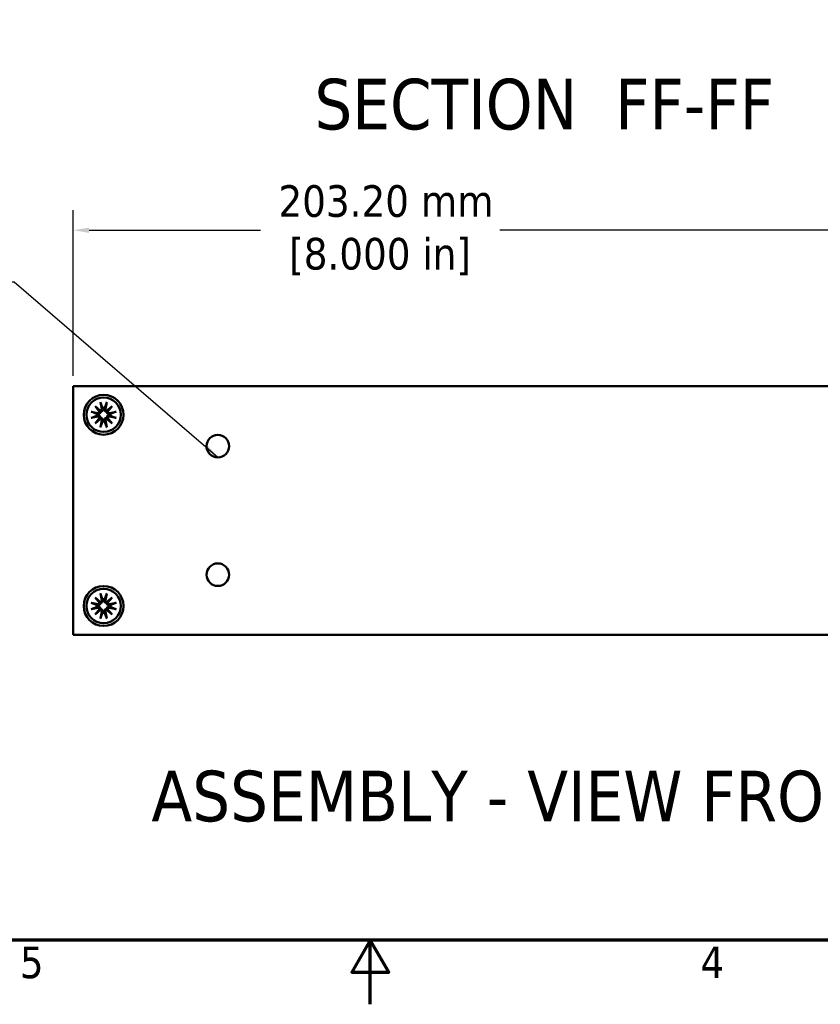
# Model space of a CAD drawing. Header units: millimetres. Extents: x 3 to 957, y 17 to 604.
# Tile 8 of 16: x 418 to 559, y 17 to 190. Entities that reach past the tile are written whole.
import ezdxf

# ---------------------------------------------------------------- set-up
doc = ezdxf.new("R2010")
doc.units = ezdxf.units.MM
doc.header["$LTSCALE"] = 1.111111
for name, color, linetype, lineweight in [('Border (ANSI)', 7, 'Continuous', 70), ('Dimension (ANSI)', 7, 'Continuous', 25), ('Symbol (ANSI)', 7, 'Continuous', 25), ('Visible (ANSI)', 7, 'Continuous', 50)]:
    doc.layers.add(name, color=color, linetype=linetype, lineweight=lineweight)
doc.styles.add('Label Text (ANSI)', font='tahoma.ttf')
doc.styles.add('Note Text (ANSI)', font='tahoma.ttf')
doc.dimstyles.new('Default - mm (ANSI)', dxfattribs={"dimscale": 1.111111, "dimtxt": 5, "dimasz": 2.5, "dimexe": 3.175, "dimexo": 1.6002, "dimgap": 0.8, "dimtad": 0, "dimtih": 1, "dimtoh": 1, "dimrnd": 1e-08, "dimzin": 0, "dimdsep": 46, "dimtxsty": 'Note Text (ANSI)', "dimcen": 0.09, "dimdle": 10, "dimclrd": 256, "dimclre": 256, "dimclrt": 256, "dimadec": 1, "dimazin": 0, "dimtfac": 0.6096, "dimtofl": 0, "dimtmove": 0, "dimatfit": 3, "dimfxl": 1, "dimtolj": 1, "dimtzin": 0, "dimlwd": -1, "dimlwe": -1, "dimarcsym": 0})
doc.dimstyles.new('Default - mm (ANSI)$7', dxfattribs={"dimscale": 1.111111, "dimtxt": 5, "dimasz": 2.5, "dimexe": 3.175, "dimexo": 1.6002, "dimgap": 0.8, "dimtad": 0, "dimtih": 1, "dimtoh": 1, "dimrnd": 1e-08, "dimzin": 0, "dimdsep": 46, "dimtxsty": 'Note Text (ANSI)', "dimcen": 0.09, "dimdle": 10, "dimclrd": 256, "dimclre": 256, "dimclrt": 256, "dimadec": 1, "dimazin": 0, "dimtfac": 0.6096, "dimtofl": 0, "dimtmove": 0, "dimatfit": 3, "dimfxl": 1, "dimtolj": 1, "dimtzin": 0, "dimlwd": -1, "dimlwe": -1, "dimarcsym": 0})

# ---------------------------------------------------------------- blocks, each defined once
blk = doc.blocks.new('Borders Default Border')
at = {"layer": 'Border (ANSI)', "flags": 128}
for points in [[(12.7, 25.4), (12.7, 533.4), (850.9, 533.4), (850.9, 25.4), (12.7, 25.4)], [(431.8, 15.24), (431.8, 25.4), (428.87, 20.32), (434.73, 20.32), (431.8, 25.4)]]:
    blk.add_lwpolyline(points, dxfattribs=at)
at = {"layer": 'Border (ANSI)', "char_height": 5, "attachment_point": 7, "style": 'Note Text (ANSI)'}
for s, insert in [('5', (376.36, 19.28)), ('4', (484.03, 19.38))]:
    blk.add_mtext(s, dxfattribs=dict(at, insert=insert))
blk = doc.blocks.new('*D13')
at = {"layer": 'Defpoints', "color": 0, "transparency": 16777216}
for p in [(630.77, 152.97), (427.57, 125.58), (630.77, 125.58)]:
    blk.add_point(p, dxfattribs=at)
at = {"layer": 'Dimension (ANSI)', "transparency": 16777216}
for p, q in [((427.57, 127.35), (427.57, 156.49)), ((630.77, 127.35), (630.77, 156.49)), ((430.34, 152.97), (460.45, 152.97)), ((627.99, 152.97), (502.53, 152.97))]:
    blk.add_line(p, q, dxfattribs=at)
for points in [[(430.34, 153.43), (430.34, 152.5), (427.57, 152.97)], [(627.99, 153.43), (627.99, 152.5), (630.77, 152.97)]]:
    blk.add_solid(points, dxfattribs=at)
at = {"layer": 'Dimension (ANSI)', "transparency": 16777216, "insert": (481.49, 152.97), "char_height": 5.5556, "attachment_point": 5, "style": 'Note Text (ANSI)'}
blk.add_mtext('\\A1; 203.20 mm\\P[8.000 in]', dxfattribs=at)

msp = doc.modelspace()

# ---------------------------------------------------------------- linework, layer by layer
at = {"layer": 'Visible (ANSI)'}
for p, q in [((630.7655, 125.5768), (427.5655, 125.5768)), ((427.5655, 125.5768), (427.5655, 81.8888)), ((431.3908, 122.0435), (432.3708, 121.2326)), ((431.3908, 122.0435), (432.1938, 121.2405)), ((432.2017, 121.0635), (431.3908, 122.0435)), ((432.3535, 122.7305), (432.5883, 121.5553)), ((433.4455, 122.7305), (433.2106, 121.5553)), ((433.4282, 121.2326), (434.4082, 122.0435)), ((434.4082, 122.0435), (433.5973, 121.0635)), ((434.4082, 122.0435), (433.6052, 121.2405)), ((430.7039, 121.0808), (431.8791, 120.846)), ((430.7039, 119.9889), (431.8791, 120.2237)), ((431.3908, 119.0262), (432.2017, 120.0062)), ((432.3708, 119.8371), (431.3908, 119.0262)), ((431.3908, 119.0262), (432.1938, 119.8292)), ((432.3535, 118.3392), (432.5883, 119.5144)), ((433.4455, 118.3392), (433.2106, 119.5144)), ((434.4082, 119.0262), (433.4282, 119.8371)), ((433.5973, 120.0062), (434.4082, 119.0262)), ((434.4082, 119.0262), (433.6052, 119.8292)), ((435.0951, 121.0808), (433.9199, 120.846)), ((435.0951, 119.9889), (433.9199, 120.2237)), ((431.3908, 88.4395), (432.3708, 87.6286)), ((431.3908, 88.4395), (432.1938, 87.6365)), ((432.2017, 87.4595), (431.3908, 88.4395)), ((432.3535, 89.1265), (432.5883, 87.9513)), ((433.4455, 89.1265), (433.2106, 87.9513)), ((433.4282, 87.6286), (434.4082, 88.4395)), ((434.4082, 88.4395), (433.5973, 87.4595)), ((434.4082, 88.4395), (433.6052, 87.6365)), ((430.7039, 87.4768), (431.8791, 87.242)), ((430.7039, 86.3849), (431.8791, 86.6197)), ((435.0951, 87.4768), (433.9199, 87.242)), ((435.0951, 86.3849), (433.9199, 86.6197)), ((431.3908, 85.4222), (432.2017, 86.4022)), ((432.3708, 86.2331), (431.3908, 85.4222)), ((431.3908, 85.4222), (432.1938, 86.2252)), ((432.3535, 84.7352), (432.5883, 85.9104)), ((433.4455, 84.7352), (433.2106, 85.9104)), ((434.4082, 85.4222), (433.4282, 86.2331)), ((433.5973, 86.4022), (434.4082, 85.4222)), ((434.4082, 85.4222), (433.6052, 86.2252)), ((630.7655, 81.8888), (427.5655, 81.8888))]:
    msp.add_line(p, q, dxfattribs=at)
for centre, radius in [((432.8995, 120.5348), 3.5), ((432.8995, 120.5348), 3.0226), ((452.9655, 115.0328), 1.981), ((452.9655, 92.4328), 1.981), ((432.8995, 86.9308), 3.5), ((432.8995, 86.9308), 3.0226)]:
    msp.add_circle(centre, radius, dxfattribs=at)
for centre, radius, start, end in [((432.3199, 121.5016), 0.2738, 280.723739, 11.300246), ((432.8995, 120.5348), 1.2145, 81.347922, 98.652078), ((433.4791, 121.5016), 0.2738, 168.699754, 259.276261), ((432.8995, 120.5348), 1.2145, 171.347922, 188.652078), ((431.9327, 121.1144), 0.2738, 258.699754, 349.276261), ((431.9327, 119.9552), 0.2738, 10.723739, 101.300246), ((432.3199, 119.5681), 0.2738, 348.699754, 79.276261), ((433.4791, 119.5681), 0.2738, 100.723739, 191.300246), ((433.8663, 121.1144), 0.2738, 190.723739, 281.300246), ((433.8663, 119.9552), 0.2738, 78.699754, 169.276261), ((432.8995, 120.5348), 1.2145, 351.347922, 8.652078), ((432.8995, 120.5348), 1.2145, 261.347922, 278.652078), ((432.8995, 86.9308), 1.2145, 171.347922, 188.652078), ((431.9327, 87.5104), 0.2738, 258.699754, 349.276261), ((431.9327, 86.3512), 0.2738, 10.723739, 101.300246), ((432.3199, 87.8976), 0.2738, 280.723739, 11.300246), ((432.8995, 86.9308), 1.2145, 81.347922, 98.652078), ((433.4791, 87.8976), 0.2738, 168.699754, 259.276261), ((433.8663, 87.5104), 0.2738, 190.723739, 281.300246), ((433.8663, 86.3512), 0.2738, 78.699754, 169.276261), ((432.8995, 86.9308), 1.2145, 351.347922, 8.652078), ((432.3199, 85.9641), 0.2738, 348.699754, 79.276261), ((432.8995, 86.9308), 1.2145, 261.347922, 278.652078), ((433.4791, 85.9641), 0.2738, 100.723739, 191.300246)]:
    msp.add_arc(centre, radius, start, end, dxfattribs=at)
for centre, major_axis, start_param, end_param in [((432.2954, 121.4721), (0.1613, 0.195), 3.42243456, 4.14316359), ((431.9623, 121.1389), (0.195, 0.1613), 5.28161437, 6.0023434), ((433.5036, 121.4721), (0.1613, -0.195), 5.28161437, 6.0023434), ((433.8367, 121.1389), (0.195, -0.1613), 3.42243456, 4.14316359), ((431.9623, 119.9308), (-0.195, 0.1613), 3.42243456, 4.14316359), ((432.2954, 119.5976), (-0.1613, 0.195), 5.28161437, 6.0023434), ((433.5036, 119.5976), (-0.1613, -0.195), 3.42243456, 4.14316359), ((433.8367, 119.9308), (-0.195, -0.1613), 5.28161437, 6.0023434), ((432.2954, 87.8681), (0.1613, 0.195), 3.42243456, 4.14316359), ((431.9623, 87.5349), (0.195, 0.1613), 5.28161437, 6.0023434), ((433.5036, 87.8681), (0.1613, -0.195), 5.28161437, 6.0023434), ((433.8367, 87.5349), (0.195, -0.1613), 3.42243456, 4.14316359), ((431.9623, 86.3268), (-0.195, 0.1613), 3.42243456, 4.14316359), ((432.2954, 85.9936), (-0.1613, 0.195), 5.28161437, 6.0023434), ((433.5036, 85.9936), (-0.1613, -0.195), 3.42243456, 4.14316359), ((433.8367, 86.3268), (-0.195, -0.1613), 5.28161437, 6.0023434)]:
    msp.add_ellipse(centre, major_axis=major_axis, ratio=0.98845192, start_param=start_param, end_param=end_param, dxfattribs=at)
for points, knots in [([(432.1938, 121.2405), (432.1972, 121.2371), (432.2003, 121.234), (432.2362, 121.1982), (432.261, 121.1733), (432.3211, 121.1133), (432.3539, 121.0805), (432.3857, 121.0486)], [-3.392840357, -3.392840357, -3.392840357, -3.392840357, -3.387612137, -3.387612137, -3.326932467, -3.326932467, -3.204043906, -3.204043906, -3.204043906, -3.204043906]), ([(432.3999, 122.5499), (432.3963, 122.5592), (432.3917, 122.573), (432.3825, 122.6047), (432.376, 122.6295), (432.365, 122.6757), (432.3585, 122.7053), (432.3535, 122.7305)], [0.0709778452, 0.0709778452, 0.0709778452, 0.0709778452, 0.0772941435, 0.0772941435, 0.0849994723, 0.0849994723, 0.0927103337, 0.0927103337, 0.0927103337, 0.0927103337]), ([(432.7534, 121.5882), (432.7573, 121.5725), (432.7603, 121.5567), (432.768, 121.5001), (432.768, 121.4548), (432.7536, 121.3657), (432.7392, 121.3218), (432.7032, 121.25), (432.6804, 121.2156), (432.6243, 121.1542), (432.5909, 121.1272), (432.5225, 121.0861), (432.4829, 121.0694), (432.4236, 121.0543), (432.4045, 121.0508), (432.3857, 121.0486)], [0.1735810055, 0.1735810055, 0.1735810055, 0.1735810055, 0.1789571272, 0.1789571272, 0.1929963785, 0.1929963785, 0.2070356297, 0.2070356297, 0.2190106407, 0.2190106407, 0.2309856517, 0.2309856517, 0.2429606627, 0.2429606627, 0.2485946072, 0.2485946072, 0.2485946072, 0.2485946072]), ([(433.4133, 121.0486), (433.3945, 121.0508), (433.3754, 121.0543), (433.3161, 121.0694), (433.2765, 121.0861), (433.2081, 121.1272), (433.1747, 121.1542), (433.1186, 121.2156), (433.0958, 121.25), (433.0598, 121.3218), (433.0454, 121.3657), (433.031, 121.4548), (433.031, 121.5001), (433.0366, 121.541), (433.0387, 121.5567), (433.0417, 121.5725), (433.0456, 121.5882)], [-0.06963748, -0.06963748, -0.06963748, -0.06963748, -0.0640035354, -0.0640035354, -0.0520285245, -0.0520285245, -0.0400535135, -0.0400535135, -0.0280785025, -0.0280785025, -0.0140392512, -0.0140392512, 0, 0, 0, 0.0053761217, 0.0053761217, 0.0053761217, 0.0053761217]), ([(433.4455, 122.7305), (433.4404, 122.7053), (433.434, 122.6757), (433.423, 122.6295), (433.4165, 122.6047), (433.4072, 122.573), (433.4027, 122.5592), (433.3991, 122.5499)], [0.0309540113, 0.0309540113, 0.0309540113, 0.0309540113, 0.0386648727, 0.0386648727, 0.0463702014, 0.0463702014, 0.0526864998, 0.0526864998, 0.0526864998, 0.0526864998]), ([(433.6052, 121.2405), (433.6018, 121.2371), (433.5987, 121.234), (433.5628, 121.1982), (433.538, 121.1733), (433.4779, 121.1133), (433.4451, 121.0805), (433.4133, 121.0486)], [-3.392840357, -3.392840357, -3.392840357, -3.392840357, -3.387612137, -3.387612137, -3.326932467, -3.326932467, -3.204043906, -3.204043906, -3.204043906, -3.204043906]), ([(430.7039, 121.0808), (430.7291, 121.0758), (430.7586, 121.0693), (430.8048, 121.0584), (430.8296, 121.0519), (430.8614, 121.0426), (430.8751, 121.0381), (430.8844, 121.0345)], [0.0309540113, 0.0309540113, 0.0309540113, 0.0309540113, 0.0386648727, 0.0386648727, 0.0463702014, 0.0463702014, 0.0526864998, 0.0526864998, 0.0526864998, 0.0526864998]), ([(430.8844, 120.0352), (430.8751, 120.0316), (430.8614, 120.0271), (430.8296, 120.0178), (430.8048, 120.0113), (430.7586, 120.0003), (430.7291, 119.9939), (430.7039, 119.9889)], [0.0709778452, 0.0709778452, 0.0709778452, 0.0709778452, 0.0772941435, 0.0772941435, 0.0849994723, 0.0849994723, 0.0927103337, 0.0927103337, 0.0927103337, 0.0927103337]), ([(432.3857, 121.0486), (432.3835, 121.0298), (432.3801, 121.0107), (432.3649, 120.9514), (432.3482, 120.9119), (432.3072, 120.8434), (432.2802, 120.81), (432.2188, 120.7539), (432.1844, 120.7311), (432.1126, 120.6951), (432.0687, 120.6807), (431.9795, 120.6663), (431.9342, 120.6663), (431.8933, 120.6719), (431.8776, 120.674), (431.8618, 120.677), (431.8461, 120.6809)], [-0.06963748, -0.06963748, -0.06963748, -0.06963748, -0.0640035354, -0.0640035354, -0.0520285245, -0.0520285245, -0.0400535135, -0.0400535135, -0.0280785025, -0.0280785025, -0.0140392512, -0.0140392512, 0, 0, 0, 0.0053761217, 0.0053761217, 0.0053761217, 0.0053761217]), ([(431.8461, 120.3887), (431.8618, 120.3926), (431.8776, 120.3956), (431.9342, 120.4034), (431.9795, 120.4034), (432.0687, 120.389), (432.1126, 120.3746), (432.1844, 120.3386), (432.2188, 120.3157), (432.2802, 120.2597), (432.3072, 120.2263), (432.3482, 120.1578), (432.3649, 120.1182), (432.3801, 120.059), (432.3835, 120.0398), (432.3857, 120.0211)], [0.1735810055, 0.1735810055, 0.1735810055, 0.1735810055, 0.1789571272, 0.1789571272, 0.1929963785, 0.1929963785, 0.2070356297, 0.2070356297, 0.2190106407, 0.2190106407, 0.2309856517, 0.2309856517, 0.2429606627, 0.2429606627, 0.2485946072, 0.2485946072, 0.2485946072, 0.2485946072]), ([(432.1938, 119.8292), (432.1972, 119.8326), (432.2003, 119.8357), (432.2362, 119.8715), (432.261, 119.8963), (432.3211, 119.9564), (432.3539, 119.9892), (432.3857, 120.0211)], [-3.392840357, -3.392840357, -3.392840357, -3.392840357, -3.387612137, -3.387612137, -3.326932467, -3.326932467, -3.204043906, -3.204043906, -3.204043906, -3.204043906]), ([(432.3857, 120.0211), (432.4045, 120.0189), (432.4236, 120.0154), (432.4829, 120.0003), (432.5225, 119.9836), (432.5909, 119.9425), (432.6243, 119.9155), (432.6804, 119.8541), (432.7032, 119.8197), (432.7392, 119.7479), (432.7536, 119.704), (432.768, 119.6149), (432.768, 119.5696), (432.7624, 119.5286), (432.7603, 119.513), (432.7573, 119.4972), (432.7534, 119.4814)], [-0.06963748, -0.06963748, -0.06963748, -0.06963748, -0.0640035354, -0.0640035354, -0.0520285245, -0.0520285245, -0.0400535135, -0.0400535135, -0.0280785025, -0.0280785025, -0.0140392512, -0.0140392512, 0, 0, 0, 0.0053761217, 0.0053761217, 0.0053761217, 0.0053761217]), ([(433.0456, 119.4814), (433.0417, 119.4972), (433.0387, 119.513), (433.031, 119.5696), (433.031, 119.6149), (433.0454, 119.704), (433.0598, 119.7479), (433.0958, 119.8197), (433.1186, 119.8541), (433.1747, 119.9155), (433.2081, 119.9425), (433.2765, 119.9836), (433.3161, 120.0003), (433.3754, 120.0154), (433.3945, 120.0189), (433.4133, 120.0211)], [0.1735810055, 0.1735810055, 0.1735810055, 0.1735810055, 0.1789571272, 0.1789571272, 0.1929963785, 0.1929963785, 0.2070356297, 0.2070356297, 0.2190106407, 0.2190106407, 0.2309856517, 0.2309856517, 0.2429606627, 0.2429606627, 0.2485946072, 0.2485946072, 0.2485946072, 0.2485946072]), ([(433.9529, 120.6809), (433.9372, 120.677), (433.9214, 120.674), (433.8647, 120.6663), (433.8195, 120.6663), (433.7303, 120.6807), (433.6864, 120.6951), (433.6146, 120.7311), (433.5802, 120.7539), (433.5188, 120.81), (433.4918, 120.8434), (433.4508, 120.9119), (433.434, 120.9514), (433.4189, 121.0107), (433.4155, 121.0298), (433.4133, 121.0486)], [0.1735810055, 0.1735810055, 0.1735810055, 0.1735810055, 0.1789571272, 0.1789571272, 0.1929963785, 0.1929963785, 0.2070356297, 0.2070356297, 0.2190106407, 0.2190106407, 0.2309856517, 0.2309856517, 0.2429606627, 0.2429606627, 0.2485946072, 0.2485946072, 0.2485946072, 0.2485946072]), ([(433.4133, 120.0211), (433.4155, 120.0398), (433.4189, 120.059), (433.434, 120.1182), (433.4508, 120.1578), (433.4918, 120.2263), (433.5188, 120.2597), (433.5802, 120.3157), (433.6146, 120.3386), (433.6864, 120.3746), (433.7303, 120.389), (433.8195, 120.4034), (433.8647, 120.4034), (433.9057, 120.3978), (433.9214, 120.3956), (433.9372, 120.3926), (433.9529, 120.3887)], [-0.06963748, -0.06963748, -0.06963748, -0.06963748, -0.0640035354, -0.0640035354, -0.0520285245, -0.0520285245, -0.0400535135, -0.0400535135, -0.0280785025, -0.0280785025, -0.0140392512, -0.0140392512, 0, 0, 0, 0.0053761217, 0.0053761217, 0.0053761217, 0.0053761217]), ([(433.6052, 119.8292), (433.6018, 119.8326), (433.5987, 119.8357), (433.5628, 119.8715), (433.538, 119.8963), (433.4779, 119.9564), (433.4451, 119.9892), (433.4133, 120.0211)], [-3.392840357, -3.392840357, -3.392840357, -3.392840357, -3.387612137, -3.387612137, -3.326932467, -3.326932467, -3.204043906, -3.204043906, -3.204043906, -3.204043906]), ([(434.9146, 121.0345), (434.9239, 121.0381), (434.9376, 121.0426), (434.9694, 121.0519), (434.9942, 121.0584), (435.0404, 121.0693), (435.0699, 121.0758), (435.0951, 121.0808)], [0.0709778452, 0.0709778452, 0.0709778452, 0.0709778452, 0.0772941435, 0.0772941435, 0.0849994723, 0.0849994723, 0.0927103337, 0.0927103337, 0.0927103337, 0.0927103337]), ([(435.0951, 119.9889), (435.0699, 119.9939), (435.0404, 120.0003), (434.9942, 120.0113), (434.9694, 120.0178), (434.9376, 120.0271), (434.9239, 120.0316), (434.9146, 120.0352)], [0.0309540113, 0.0309540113, 0.0309540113, 0.0309540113, 0.0386648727, 0.0386648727, 0.0463702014, 0.0463702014, 0.0526864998, 0.0526864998, 0.0526864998, 0.0526864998]), ([(432.3535, 118.3392), (432.3585, 118.3644), (432.365, 118.394), (432.376, 118.4402), (432.3825, 118.465), (432.3917, 118.4967), (432.3963, 118.5105), (432.3999, 118.5198)], [0.0309540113, 0.0309540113, 0.0309540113, 0.0309540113, 0.0386648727, 0.0386648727, 0.0463702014, 0.0463702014, 0.0526864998, 0.0526864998, 0.0526864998, 0.0526864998]), ([(433.3991, 118.5198), (433.4027, 118.5105), (433.4072, 118.4967), (433.4165, 118.465), (433.423, 118.4402), (433.434, 118.394), (433.4404, 118.3644), (433.4455, 118.3392)], [0.0709778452, 0.0709778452, 0.0709778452, 0.0709778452, 0.0772941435, 0.0772941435, 0.0849994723, 0.0849994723, 0.0927103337, 0.0927103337, 0.0927103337, 0.0927103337]), ([(432.3999, 88.9459), (432.3963, 88.9552), (432.3917, 88.969), (432.3825, 89.0007), (432.376, 89.0255), (432.365, 89.0717), (432.3585, 89.1013), (432.3535, 89.1265)], [0.0709778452, 0.0709778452, 0.0709778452, 0.0709778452, 0.0772941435, 0.0772941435, 0.0849994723, 0.0849994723, 0.0927103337, 0.0927103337, 0.0927103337, 0.0927103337]), ([(433.4455, 89.1265), (433.4404, 89.1013), (433.434, 89.0717), (433.423, 89.0255), (433.4165, 89.0007), (433.4072, 88.969), (433.4027, 88.9552), (433.3991, 88.9459)], [0.0309540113, 0.0309540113, 0.0309540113, 0.0309540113, 0.0386648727, 0.0386648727, 0.0463702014, 0.0463702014, 0.0526864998, 0.0526864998, 0.0526864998, 0.0526864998]), ([(430.7039, 87.4768), (430.7291, 87.4718), (430.7586, 87.4653), (430.8048, 87.4544), (430.8296, 87.4479), (430.8614, 87.4386), (430.8751, 87.4341), (430.8844, 87.4305)], [0.0309540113, 0.0309540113, 0.0309540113, 0.0309540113, 0.0386648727, 0.0386648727, 0.0463702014, 0.0463702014, 0.0526864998, 0.0526864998, 0.0526864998, 0.0526864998]), ([(432.3857, 87.4446), (432.3835, 87.4258), (432.3801, 87.4067), (432.3649, 87.3474), (432.3482, 87.3079), (432.3072, 87.2394), (432.2802, 87.206), (432.2188, 87.1499), (432.1844, 87.1271), (432.1126, 87.0911), (432.0687, 87.0767), (431.9795, 87.0623), (431.9342, 87.0623), (431.8933, 87.0679), (431.8776, 87.07), (431.8618, 87.073), (431.8461, 87.0769)], [-0.06963748, -0.06963748, -0.06963748, -0.06963748, -0.0640035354, -0.0640035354, -0.0520285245, -0.0520285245, -0.0400535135, -0.0400535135, -0.0280785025, -0.0280785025, -0.0140392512, -0.0140392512, 0, 0, 0, 0.0053761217, 0.0053761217, 0.0053761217, 0.0053761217]), ([(431.8461, 86.7847), (431.8618, 86.7886), (431.8776, 86.7916), (431.9342, 86.7994), (431.9795, 86.7994), (432.0687, 86.785), (432.1126, 86.7706), (432.1844, 86.7346), (432.2188, 86.7117), (432.2802, 86.6557), (432.3072, 86.6223), (432.3482, 86.5538), (432.3649, 86.5142), (432.3801, 86.455), (432.3835, 86.4358), (432.3857, 86.4171)], [0.1735810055, 0.1735810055, 0.1735810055, 0.1735810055, 0.1789571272, 0.1789571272, 0.1929963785, 0.1929963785, 0.2070356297, 0.2070356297, 0.2190106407, 0.2190106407, 0.2309856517, 0.2309856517, 0.2429606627, 0.2429606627, 0.2485946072, 0.2485946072, 0.2485946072, 0.2485946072]), ([(432.1938, 87.6365), (432.1972, 87.6331), (432.2003, 87.63), (432.2362, 87.5942), (432.261, 87.5693), (432.3211, 87.5093), (432.3539, 87.4765), (432.3857, 87.4446)], [-3.392840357, -3.392840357, -3.392840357, -3.392840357, -3.387612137, -3.387612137, -3.326932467, -3.326932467, -3.204043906, -3.204043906, -3.204043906, -3.204043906]), ([(432.7534, 87.9842), (432.7573, 87.9685), (432.7603, 87.9527), (432.768, 87.8961), (432.768, 87.8508), (432.7536, 87.7617), (432.7392, 87.7178), (432.7032, 87.646), (432.6804, 87.6116), (432.6243, 87.5502), (432.5909, 87.5232), (432.5225, 87.4821), (432.4829, 87.4654), (432.4236, 87.4503), (432.4045, 87.4468), (432.3857, 87.4446)], [0.1735810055, 0.1735810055, 0.1735810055, 0.1735810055, 0.1789571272, 0.1789571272, 0.1929963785, 0.1929963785, 0.2070356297, 0.2070356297, 0.2190106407, 0.2190106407, 0.2309856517, 0.2309856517, 0.2429606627, 0.2429606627, 0.2485946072, 0.2485946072, 0.2485946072, 0.2485946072]), ([(433.4133, 87.4446), (433.3945, 87.4468), (433.3754, 87.4503), (433.3161, 87.4654), (433.2765, 87.4821), (433.2081, 87.5232), (433.1747, 87.5502), (433.1186, 87.6116), (433.0958, 87.646), (433.0598, 87.7178), (433.0454, 87.7617), (433.031, 87.8508), (433.031, 87.8961), (433.0366, 87.937), (433.0387, 87.9527), (433.0417, 87.9685), (433.0456, 87.9842)], [-0.06963748, -0.06963748, -0.06963748, -0.06963748, -0.0640035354, -0.0640035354, -0.0520285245, -0.0520285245, -0.0400535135, -0.0400535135, -0.0280785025, -0.0280785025, -0.0140392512, -0.0140392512, 0, 0, 0, 0.0053761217, 0.0053761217, 0.0053761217, 0.0053761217]), ([(433.6052, 87.6365), (433.6018, 87.6331), (433.5987, 87.63), (433.5628, 87.5942), (433.538, 87.5693), (433.4779, 87.5093), (433.4451, 87.4765), (433.4133, 87.4446)], [-3.392840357, -3.392840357, -3.392840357, -3.392840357, -3.387612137, -3.387612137, -3.326932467, -3.326932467, -3.204043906, -3.204043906, -3.204043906, -3.204043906]), ([(433.9529, 87.0769), (433.9372, 87.073), (433.9214, 87.07), (433.8647, 87.0623), (433.8195, 87.0623), (433.7303, 87.0767), (433.6864, 87.0911), (433.6146, 87.1271), (433.5802, 87.1499), (433.5188, 87.206), (433.4918, 87.2394), (433.4508, 87.3079), (433.434, 87.3474), (433.4189, 87.4067), (433.4155, 87.4258), (433.4133, 87.4446)], [0.1735810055, 0.1735810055, 0.1735810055, 0.1735810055, 0.1789571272, 0.1789571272, 0.1929963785, 0.1929963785, 0.2070356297, 0.2070356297, 0.2190106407, 0.2190106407, 0.2309856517, 0.2309856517, 0.2429606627, 0.2429606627, 0.2485946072, 0.2485946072, 0.2485946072, 0.2485946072]), ([(433.4133, 86.4171), (433.4155, 86.4358), (433.4189, 86.455), (433.434, 86.5142), (433.4508, 86.5538), (433.4918, 86.6223), (433.5188, 86.6557), (433.5802, 86.7117), (433.6146, 86.7346), (433.6864, 86.7706), (433.7303, 86.785), (433.8195, 86.7994), (433.8647, 86.7994), (433.9057, 86.7938), (433.9214, 86.7916), (433.9372, 86.7886), (433.9529, 86.7847)], [-0.06963748, -0.06963748, -0.06963748, -0.06963748, -0.0640035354, -0.0640035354, -0.0520285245, -0.0520285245, -0.0400535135, -0.0400535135, -0.0280785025, -0.0280785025, -0.0140392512, -0.0140392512, 0, 0, 0, 0.0053761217, 0.0053761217, 0.0053761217, 0.0053761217]), ([(434.9146, 87.4305), (434.9239, 87.4341), (434.9376, 87.4386), (434.9694, 87.4479), (434.9942, 87.4544), (435.0404, 87.4653), (435.0699, 87.4718), (435.0951, 87.4768)], [0.0709778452, 0.0709778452, 0.0709778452, 0.0709778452, 0.0772941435, 0.0772941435, 0.0849994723, 0.0849994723, 0.0927103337, 0.0927103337, 0.0927103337, 0.0927103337]), ([(430.8844, 86.4312), (430.8751, 86.4276), (430.8614, 86.4231), (430.8296, 86.4138), (430.8048, 86.4073), (430.7586, 86.3963), (430.7291, 86.3899), (430.7039, 86.3849)], [0.0709778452, 0.0709778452, 0.0709778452, 0.0709778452, 0.0772941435, 0.0772941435, 0.0849994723, 0.0849994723, 0.0927103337, 0.0927103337, 0.0927103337, 0.0927103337]), ([(432.1938, 86.2252), (432.1972, 86.2286), (432.2003, 86.2317), (432.2362, 86.2675), (432.261, 86.2923), (432.3211, 86.3524), (432.3539, 86.3852), (432.3857, 86.4171)], [-3.392840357, -3.392840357, -3.392840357, -3.392840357, -3.387612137, -3.387612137, -3.326932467, -3.326932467, -3.204043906, -3.204043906, -3.204043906, -3.204043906]), ([(432.3535, 84.7352), (432.3585, 84.7604), (432.365, 84.79), (432.376, 84.8362), (432.3825, 84.861), (432.3917, 84.8927), (432.3963, 84.9065), (432.3999, 84.9158)], [0.0309540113, 0.0309540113, 0.0309540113, 0.0309540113, 0.0386648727, 0.0386648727, 0.0463702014, 0.0463702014, 0.0526864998, 0.0526864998, 0.0526864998, 0.0526864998]), ([(432.3857, 86.4171), (432.4045, 86.4149), (432.4236, 86.4114), (432.4829, 86.3963), (432.5225, 86.3796), (432.5909, 86.3385), (432.6243, 86.3115), (432.6804, 86.2501), (432.7032, 86.2157), (432.7392, 86.1439), (432.7536, 86.1), (432.768, 86.0109), (432.768, 85.9656), (432.7624, 85.9246), (432.7603, 85.909), (432.7573, 85.8932), (432.7534, 85.8774)], [-0.06963748, -0.06963748, -0.06963748, -0.06963748, -0.0640035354, -0.0640035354, -0.0520285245, -0.0520285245, -0.0400535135, -0.0400535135, -0.0280785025, -0.0280785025, -0.0140392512, -0.0140392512, 0, 0, 0, 0.0053761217, 0.0053761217, 0.0053761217, 0.0053761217]), ([(433.0456, 85.8774), (433.0417, 85.8932), (433.0387, 85.909), (433.031, 85.9656), (433.031, 86.0109), (433.0454, 86.1), (433.0598, 86.1439), (433.0958, 86.2157), (433.1186, 86.2501), (433.1747, 86.3115), (433.2081, 86.3385), (433.2765, 86.3796), (433.3161, 86.3963), (433.3754, 86.4114), (433.3945, 86.4149), (433.4133, 86.4171)], [0.1735810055, 0.1735810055, 0.1735810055, 0.1735810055, 0.1789571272, 0.1789571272, 0.1929963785, 0.1929963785, 0.2070356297, 0.2070356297, 0.2190106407, 0.2190106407, 0.2309856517, 0.2309856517, 0.2429606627, 0.2429606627, 0.2485946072, 0.2485946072, 0.2485946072, 0.2485946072]), ([(433.3991, 84.9158), (433.4027, 84.9065), (433.4072, 84.8927), (433.4165, 84.861), (433.423, 84.8362), (433.434, 84.79), (433.4404, 84.7604), (433.4455, 84.7352)], [0.0709778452, 0.0709778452, 0.0709778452, 0.0709778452, 0.0772941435, 0.0772941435, 0.0849994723, 0.0849994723, 0.0927103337, 0.0927103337, 0.0927103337, 0.0927103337]), ([(433.6052, 86.2252), (433.6018, 86.2286), (433.5987, 86.2317), (433.5628, 86.2675), (433.538, 86.2923), (433.4779, 86.3524), (433.4451, 86.3852), (433.4133, 86.4171)], [-3.392840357, -3.392840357, -3.392840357, -3.392840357, -3.387612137, -3.387612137, -3.326932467, -3.326932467, -3.204043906, -3.204043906, -3.204043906, -3.204043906]), ([(435.0951, 86.3849), (435.0699, 86.3899), (435.0404, 86.3963), (434.9942, 86.4073), (434.9694, 86.4138), (434.9376, 86.4231), (434.9239, 86.4276), (434.9146, 86.4312)], [0.0309540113, 0.0309540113, 0.0309540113, 0.0309540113, 0.0386648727, 0.0386648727, 0.0463702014, 0.0463702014, 0.0526864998, 0.0526864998, 0.0526864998, 0.0526864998])]:
    msp.add_open_spline(points, degree=3, knots=knots, dxfattribs=at)
for points, weights in [([(432.3999, 122.5499), (432.5992, 122.0393), (432.7168, 121.7355)], [1.00354073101, 1.03688564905, 1]), ([(432.7168, 121.7355), (432.7363, 121.657), (432.7534, 121.5882)], [1, 1.06432518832, 1.12780664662]), ([(433.0456, 121.5882), (433.0627, 121.657), (433.0822, 121.7355)], [1.12780664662, 1.06432518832, 1]), ([(433.0822, 121.7355), (433.1998, 122.0393), (433.3991, 122.5499)], [1, 1.03688564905, 1.00354073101]), ([(431.6988, 120.7175), (431.3951, 120.8351), (430.8844, 121.0345)], [1, 1.03688564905, 1.00354073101]), ([(430.8844, 120.0352), (431.3951, 120.2345), (431.6988, 120.3521)], [1.00354073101, 1.03688564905, 1]), ([(431.8461, 120.6809), (431.7773, 120.698), (431.6988, 120.7175)], [1.12780664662, 1.06432518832, 1]), ([(431.6988, 120.3521), (431.7773, 120.3716), (431.8461, 120.3887)], [1, 1.06432518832, 1.12780664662]), ([(432.7534, 119.4814), (432.7363, 119.4127), (432.7168, 119.3342)], [1.12780664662, 1.06432518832, 1]), ([(433.0822, 119.3342), (433.0627, 119.4127), (433.0456, 119.4814)], [1, 1.06432518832, 1.12780664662]), ([(434.1002, 120.7175), (434.0217, 120.698), (433.9529, 120.6809)], [1, 1.06432518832, 1.12780664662]), ([(433.9529, 120.3887), (434.0217, 120.3716), (434.1002, 120.3521)], [1.12780664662, 1.06432518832, 1]), ([(434.9146, 121.0345), (434.4039, 120.8351), (434.1002, 120.7175)], [1.00354073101, 1.03688564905, 1]), ([(434.1002, 120.3521), (434.4039, 120.2345), (434.9146, 120.0352)], [1, 1.03688564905, 1.00354073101]), ([(432.7168, 119.3342), (432.5992, 119.0304), (432.3999, 118.5198)], [1, 1.03688564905, 1.00354073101]), ([(433.3991, 118.5198), (433.1998, 119.0304), (433.0822, 119.3342)], [1.00354073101, 1.03688564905, 1]), ([(432.3999, 88.9459), (432.5992, 88.4353), (432.7168, 88.1315)], [1.00354073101, 1.03688564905, 1]), ([(433.0822, 88.1315), (433.1998, 88.4353), (433.3991, 88.9459)], [1, 1.03688564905, 1.00354073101]), ([(431.6988, 87.1135), (431.3951, 87.2311), (430.8844, 87.4305)], [1, 1.03688564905, 1.00354073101]), ([(430.8844, 86.4312), (431.3951, 86.6305), (431.6988, 86.7481)], [1.00354073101, 1.03688564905, 1]), ([(431.8461, 87.0769), (431.7773, 87.094), (431.6988, 87.1135)], [1.12780664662, 1.06432518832, 1]), ([(431.6988, 86.7481), (431.7773, 86.7676), (431.8461, 86.7847)], [1, 1.06432518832, 1.12780664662]), ([(432.7168, 88.1315), (432.7363, 88.053), (432.7534, 87.9842)], [1, 1.06432518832, 1.12780664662]), ([(433.0456, 87.9842), (433.0627, 88.053), (433.0822, 88.1315)], [1.12780664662, 1.06432518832, 1]), ([(434.1002, 87.1135), (434.0217, 87.094), (433.9529, 87.0769)], [1, 1.06432518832, 1.12780664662]), ([(433.9529, 86.7847), (434.0217, 86.7676), (434.1002, 86.7481)], [1.12780664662, 1.06432518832, 1]), ([(434.9146, 87.4305), (434.4039, 87.2311), (434.1002, 87.1135)], [1.00354073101, 1.03688564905, 1]), ([(434.1002, 86.7481), (434.4039, 86.6305), (434.9146, 86.4312)], [1, 1.03688564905, 1.00354073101]), ([(432.7168, 85.7302), (432.5992, 85.4264), (432.3999, 84.9158)], [1, 1.03688564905, 1.00354073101]), ([(432.7534, 85.8774), (432.7363, 85.8087), (432.7168, 85.7302)], [1.12780664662, 1.06432518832, 1]), ([(433.0822, 85.7302), (433.0627, 85.8087), (433.0456, 85.8774)], [1, 1.06432518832, 1.12780664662]), ([(433.3991, 84.9158), (433.1998, 85.4264), (433.0822, 85.7302)], [1.00354073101, 1.03688564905, 1])]:
    msp.add_rational_spline(points, weights, degree=2, dxfattribs=at)

# ---------------------------------------------------------------- block references
at = {"xscale": 1.111111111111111, "yscale": 1.111111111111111, "zscale": 1.111111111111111}
msp.add_blockref('Borders Default Border', (0, 0), dxfattribs=at)

# ---------------------------------------------------------------- texts
at = {"layer": 'Symbol (ANSI)', "char_height": 8.888889, "attachment_point": 7, "style": 'Label Text (ANSI)'}
for s, insert in [('SECTION  FF-FF', (469.9544, 170.5193)), ('ASSEMBLY - VIEW FROM SIDE', (441.307, 48.9241))]:
    msp.add_mtext(s, dxfattribs=dict(at, insert=insert))

# ---------------------------------------------------------------- dimensions: what is measured, and where the dimension line sits
at = {"layer": 'Dimension (ANSI)'}
dim = msp.add_linear_dim(base=(630.7655, 152.9662), p1=(427.5655, 125.5768), p2=(630.7655, 125.5768), angle=180, text=' <> mm\\X[8.000 in]', dimstyle='Default - mm (ANSI)', override={"dimtih": 0, "dimtoh": 0, "dimdec": 2, "dimpost": '', "dimtp": 0, "dimtm": 0, "dimtdec": 2, "dimatfit": 1}, dxfattribs=at)
dim.commit()
dim.dimension.update_dxf_attribs({"geometry": '*D13', "text_midpoint": (481.4905, 152.9662), "dimtype": 160})

# ---------------------------------------------------------------- leaders
at = {"layer": 'Symbol (ANSI)', "annotation_type": 0, "has_hookline": 1, "hookline_direction": 1, "text_width": 46.1943}
msp.add_leader([(452.9655, 113.0518), (417.1632, 143.8659), (414.3854, 143.8659)], dimstyle='Default - mm (ANSI)$7', override={"dimtad": 0}, dxfattribs=at)

doc.saveas('drawing.dxf')
